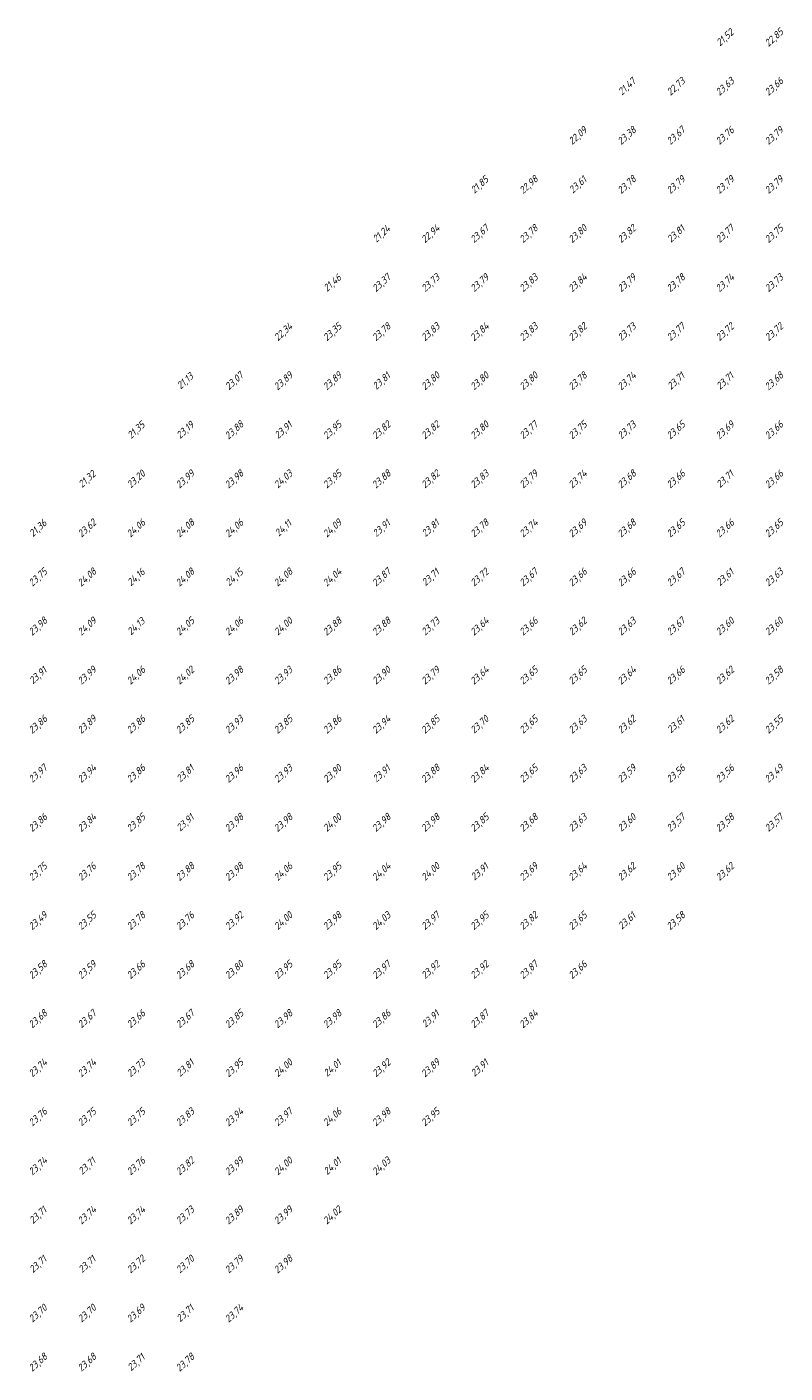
# Model space of a CAD drawing. Extents: x 184522 to 186797, y 346612 to 349107.
# Tile 23 of 27: x 185632 to 185787, y 348692 to 348967. Entities that reach past the tile are written whole.
import ezdxf
from ezdxf.enums import TextEntityAlignment as Align

# ---------------------------------------------------------------- set-up
doc = ezdxf.new("R2010")
doc.units = 0
doc.header["$MEASUREMENT"] = 0
doc.layers.add('ahn_5x5', color=252, linetype='Continuous')
doc.styles.add('ENV-P', font='ISOCP.SHX')

msp = doc.modelspace()

# ---------------------------------------------------------------- texts
at = {"layer": 'ahn_5x5', "style": 'ENV-P', "oblique": 15, "width": 1.035276}
for s, p in [('22,85', (185785, 348963.82)), ('21,52', (185775, 348963.82)), ('21,47', (185755, 348953.82)), ('22,73', (185765, 348953.82)), ('23,63', (185775, 348953.82)), ('23,66', (185785, 348953.82)), ('22,09', (185745, 348943.82)), ('23,38', (185755, 348943.82)), ('23,67', (185765, 348943.82)), ('23,76', (185775, 348943.82)), ('23,79', (185785, 348943.82)), ('21,85', (185725, 348933.82)), ('22,98', (185735, 348933.82)), ('23,61', (185745, 348933.82)), ('23,78', (185755, 348933.82)), ('23,79', (185765, 348933.82)), ('23,79', (185775, 348933.82)), ('23,79', (185785, 348933.82)), ('21,24', (185705, 348923.82)), ('22,94', (185715, 348923.82)), ('23,67', (185725, 348923.82)), ('23,78', (185735, 348923.82)), ('23,80', (185745, 348923.82)), ('23,82', (185755, 348923.82)), ('23,81', (185765, 348923.82)), ('23,77', (185775, 348923.82)), ('23,75', (185785, 348923.82)), ('21,46', (185695, 348913.82)), ('23,37', (185705, 348913.82)), ('23,73', (185715, 348913.82)), ('23,79', (185725, 348913.82)), ('23,83', (185735, 348913.82)), ('23,84', (185745, 348913.82)), ('23,79', (185755, 348913.82)), ('23,78', (185765, 348913.82)), ('23,74', (185775, 348913.82)), ('23,73', (185785, 348913.82)), ('22,34', (185685, 348903.82)), ('23,35', (185695, 348903.82)), ('23,78', (185705, 348903.82)), ('23,83', (185715, 348903.82)), ('23,84', (185725, 348903.82)), ('23,83', (185735, 348903.82)), ('23,82', (185745, 348903.82)), ('23,73', (185755, 348903.82)), ('23,77', (185765, 348903.82)), ('23,72', (185775, 348903.82)), ('23,72', (185785, 348903.82)), ('21,13', (185665, 348893.82)), ('23,07', (185675, 348893.82)), ('23,89', (185685, 348893.82)), ('23,89', (185695, 348893.82)), ('23,81', (185705, 348893.82)), ('23,80', (185715, 348893.82)), ('23,80', (185725, 348893.82)), ('23,80', (185735, 348893.82)), ('23,78', (185745, 348893.82)), ('23,74', (185755, 348893.82)), ('23,71', (185765, 348893.82)), ('23,71', (185775, 348893.82)), ('23,68', (185785, 348893.82)), ('21,35', (185655, 348883.82)), ('23,19', (185665, 348883.82)), ('23,88', (185675, 348883.82)), ('23,91', (185685, 348883.82)), ('23,95', (185695, 348883.82)), ('23,82', (185705, 348883.82)), ('23,82', (185715, 348883.82)), ('23,80', (185725, 348883.82)), ('23,77', (185735, 348883.82)), ('23,75', (185745, 348883.82)), ('23,73', (185755, 348883.82)), ('23,65', (185765, 348883.82)), ('23,69', (185775, 348883.82)), ('23,66', (185785, 348883.82)), ('21,32', (185645, 348873.82)), ('23,20', (185655, 348873.82)), ('23,99', (185665, 348873.82)), ('23,98', (185675, 348873.82)), ('24,03', (185685, 348873.82)), ('23,95', (185695, 348873.82)), ('23,88', (185705, 348873.82)), ('23,82', (185715, 348873.82)), ('23,83', (185725, 348873.82)), ('23,79', (185735, 348873.82)), ('23,74', (185745, 348873.82)), ('23,68', (185755, 348873.82)), ('23,66', (185765, 348873.82)), ('23,71', (185775, 348873.82)), ('23,66', (185785, 348873.82)), ('21,36', (185635, 348863.82)), ('23,62', (185645, 348863.82)), ('24,06', (185655, 348863.82)), ('24,08', (185665, 348863.82)), ('24,06', (185675, 348863.82)), ('24,11', (185685, 348863.82)), ('24,09', (185695, 348863.82)), ('23,91', (185705, 348863.82)), ('23,81', (185715, 348863.82)), ('23,78', (185725, 348863.82)), ('23,74', (185735, 348863.82)), ('23,69', (185745, 348863.82)), ('23,68', (185755, 348863.82)), ('23,65', (185765, 348863.82)), ('23,66', (185775, 348863.82)), ('23,65', (185785, 348863.82)), ('23,75', (185635, 348853.82)), ('24,08', (185645, 348853.82)), ('24,16', (185655, 348853.82)), ('24,08', (185665, 348853.82)), ('24,15', (185675, 348853.82)), ('24,08', (185685, 348853.82)), ('24,04', (185695, 348853.82)), ('23,87', (185705, 348853.82)), ('23,71', (185715, 348853.82)), ('23,72', (185725, 348853.82)), ('23,67', (185735, 348853.82)), ('23,66', (185745, 348853.82)), ('23,66', (185755, 348853.82)), ('23,67', (185765, 348853.82)), ('23,61', (185775, 348853.82)), ('23,63', (185785, 348853.82)), ('23,98', (185635, 348843.82)), ('24,09', (185645, 348843.82)), ('24,13', (185655, 348843.82)), ('24,05', (185665, 348843.82)), ('24,06', (185675, 348843.82)), ('24,00', (185685, 348843.82)), ('23,88', (185695, 348843.82)), ('23,88', (185705, 348843.82)), ('23,73', (185715, 348843.82)), ('23,64', (185725, 348843.82)), ('23,66', (185735, 348843.82)), ('23,62', (185745, 348843.82)), ('23,63', (185755, 348843.82)), ('23,67', (185765, 348843.82)), ('23,60', (185775, 348843.82)), ('23,60', (185785, 348843.82)), ('23,91', (185635, 348833.82)), ('23,99', (185645, 348833.82)), ('24,06', (185655, 348833.82)), ('24,02', (185665, 348833.82)), ('23,98', (185675, 348833.82)), ('23,93', (185685, 348833.82)), ('23,86', (185695, 348833.82)), ('23,90', (185705, 348833.82)), ('23,79', (185715, 348833.82)), ('23,64', (185725, 348833.82)), ('23,65', (185735, 348833.82)), ('23,65', (185745, 348833.82)), ('23,64', (185755, 348833.82)), ('23,66', (185765, 348833.82)), ('23,62', (185775, 348833.82)), ('23,58', (185785, 348833.82)), ('23,86', (185635, 348823.82)), ('23,89', (185645, 348823.82)), ('23,86', (185655, 348823.82)), ('23,85', (185665, 348823.82)), ('23,93', (185675, 348823.82)), ('23,85', (185685, 348823.82)), ('23,86', (185695, 348823.82)), ('23,94', (185705, 348823.82)), ('23,85', (185715, 348823.82)), ('23,70', (185725, 348823.82)), ('23,65', (185735, 348823.82)), ('23,63', (185745, 348823.82)), ('23,62', (185755, 348823.82)), ('23,61', (185765, 348823.82)), ('23,62', (185775, 348823.82)), ('23,55', (185785, 348823.82)), ('23,97', (185635, 348813.82)), ('23,94', (185645, 348813.82)), ('23,86', (185655, 348813.82)), ('23,81', (185665, 348813.82)), ('23,96', (185675, 348813.82)), ('23,93', (185685, 348813.82)), ('23,90', (185695, 348813.82)), ('23,91', (185705, 348813.82)), ('23,88', (185715, 348813.82)), ('23,84', (185725, 348813.82)), ('23,65', (185735, 348813.82)), ('23,63', (185745, 348813.82)), ('23,59', (185755, 348813.82)), ('23,56', (185765, 348813.82)), ('23,56', (185775, 348813.82)), ('23,49', (185785, 348813.82)), ('23,86', (185635, 348803.82)), ('23,84', (185645, 348803.82)), ('23,85', (185655, 348803.82)), ('23,91', (185665, 348803.82)), ('23,98', (185675, 348803.82)), ('23,98', (185685, 348803.82)), ('24,00', (185695, 348803.82)), ('23,98', (185705, 348803.82)), ('23,98', (185715, 348803.82)), ('23,85', (185725, 348803.82)), ('23,68', (185735, 348803.82)), ('23,63', (185745, 348803.82)), ('23,60', (185755, 348803.82)), ('23,57', (185765, 348803.82)), ('23,58', (185775, 348803.82)), ('23,57', (185785, 348803.82)), ('23,75', (185635, 348793.82)), ('23,76', (185645, 348793.82)), ('23,78', (185655, 348793.82)), ('23,88', (185665, 348793.82)), ('23,98', (185675, 348793.82)), ('24,06', (185685, 348793.82)), ('23,95', (185695, 348793.82)), ('24,04', (185705, 348793.82)), ('24,00', (185715, 348793.82)), ('23,69', (185735, 348793.82)), ('23,64', (185745, 348793.82)), ('23,62', (185755, 348793.82)), ('23,60', (185765, 348793.82)), ('23,62', (185775, 348793.82)), ('23,91', (185725, 348793.82)), ('23,49', (185635, 348783.82)), ('23,55', (185645, 348783.82)), ('23,78', (185655, 348783.82)), ('23,76', (185665, 348783.82)), ('23,92', (185675, 348783.82)), ('24,00', (185685, 348783.82)), ('23,98', (185695, 348783.82)), ('24,03', (185705, 348783.82)), ('23,97', (185715, 348783.82)), ('23,95', (185725, 348783.82)), ('23,82', (185735, 348783.82)), ('23,65', (185745, 348783.82)), ('23,61', (185755, 348783.82)), ('23,58', (185765, 348783.82)), ('23,58', (185635, 348773.82)), ('23,59', (185645, 348773.82)), ('23,66', (185655, 348773.82)), ('23,68', (185665, 348773.82)), ('23,80', (185675, 348773.82)), ('23,95', (185685, 348773.82)), ('23,95', (185695, 348773.82)), ('23,97', (185705, 348773.82)), ('23,92', (185715, 348773.82)), ('23,92', (185725, 348773.82)), ('23,87', (185735, 348773.82)), ('23,66', (185745, 348773.82)), ('23,68', (185635, 348763.82)), ('23,67', (185645, 348763.82)), ('23,66', (185655, 348763.82)), ('23,67', (185665, 348763.82)), ('23,85', (185675, 348763.82)), ('23,98', (185685, 348763.82)), ('23,98', (185695, 348763.82)), ('23,86', (185705, 348763.82)), ('23,91', (185715, 348763.82)), ('23,87', (185725, 348763.82)), ('23,84', (185735, 348763.82)), ('23,74', (185635, 348753.82)), ('23,74', (185645, 348753.82)), ('23,73', (185655, 348753.82)), ('23,81', (185665, 348753.82)), ('23,95', (185675, 348753.82)), ('24,00', (185685, 348753.82)), ('24,01', (185695, 348753.82)), ('23,92', (185705, 348753.82)), ('23,89', (185715, 348753.82)), ('23,91', (185725, 348753.82)), ('23,76', (185635, 348743.82)), ('23,75', (185645, 348743.82)), ('23,75', (185655, 348743.82)), ('23,83', (185665, 348743.82)), ('23,94', (185675, 348743.82)), ('23,97', (185685, 348743.82)), ('24,06', (185695, 348743.82)), ('23,98', (185705, 348743.82)), ('23,95', (185715, 348743.82)), ('23,74', (185635, 348733.82)), ('23,71', (185645, 348733.82)), ('23,76', (185655, 348733.82)), ('23,82', (185665, 348733.82)), ('23,99', (185675, 348733.82)), ('24,00', (185685, 348733.82)), ('24,01', (185695, 348733.82)), ('24,03', (185705, 348733.82)), ('23,71', (185635, 348723.82)), ('23,74', (185645, 348723.82)), ('23,74', (185655, 348723.82)), ('23,73', (185665, 348723.82)), ('23,89', (185675, 348723.82)), ('23,99', (185685, 348723.82)), ('24,02', (185695, 348723.82)), ('23,71', (185635, 348713.82)), ('23,71', (185645, 348713.82)), ('23,72', (185655, 348713.82)), ('23,70', (185665, 348713.82)), ('23,79', (185675, 348713.82)), ('23,98', (185685, 348713.82)), ('23,70', (185635, 348703.82)), ('23,70', (185645, 348703.82)), ('23,69', (185655, 348703.82)), ('23,71', (185665, 348703.82)), ('23,74', (185675, 348703.82)), ('23,68', (185635, 348693.82)), ('23,68', (185645, 348693.82)), ('23,71', (185655, 348693.82)), ('23,78', (185665, 348693.82))]:
    msp.add_text(s, height=1.449, rotation=42.4175, dxfattribs=at).set_placement(p, align=Align.BOTTOM_CENTER)

doc.saveas('drawing.dxf')
